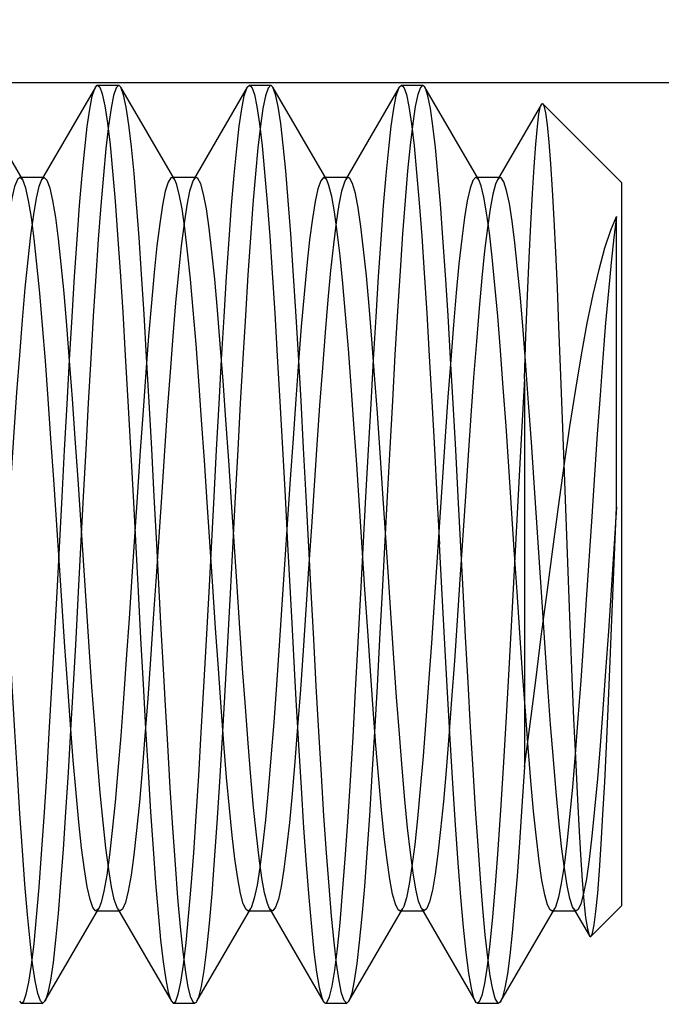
# Model space of a CAD drawing. Header units: inches. Extents: x 0 to 29.3, y 0 to 19.
# Tile 46 of 67: x 16.794 to 16.927, y 6.498 to 6.701. Entities that reach past the tile are written whole.
import ezdxf

# ---------------------------------------------------------------- set-up
doc = ezdxf.new("R2010")
doc.units = ezdxf.units.IN
doc.header["$LTSCALE"] = 1.612069
doc.header["$MEASUREMENT"] = 0
doc.linetypes.add('HIDDEN', pattern=[0.2, 0.1, -0.1])
doc.layers.get('0').update_dxf_attribs({"linetype": 'CONTINUOUS'})
for name, color, linetype in [('02___PRT_ALL_AXES', 7, 'CONTINUOUS'), ('DEFAULT_2', 8, 'HIDDEN'), ('DIMENSIONS', 7, 'CONTINUOUS')]:
    doc.layers.add(name, color=color, linetype=linetype)
doc.styles.get("Standard").update_dxf_attribs({"font": 'arial.ttf'})
doc.dimstyles.new('DIMSTYLE_1', dxfattribs={"dimtxt": 0.12931, "dimasz": 0.172414, "dimexe": 0.09, "dimexo": 0.07, "dimgap": 0.0375, "dimtad": 0, "dimtih": 1, "dimtoh": 1, "dimzin": 4, "dimdsep": 46, "dimtxsty": 'Standard', "dimblk": '_FILLED', "dimblk1": '_FILLED', "dimblk2": '_FILLED', "dimcen": 0.09, "dimazin": 1, "dimtfac": 1, "dimtofl": 0, "dimtmove": 0, "dimatfit": 3, "dimldrblk": '_FILLED', "dimfxl": 0, "dimtolj": 1, "dimtzin": 4, "dimarcsym": 0})

# ---------------------------------------------------------------- blocks, each defined once
blk = doc.blocks.new('_FILLED')
at = {"color": 0, "linetype": 'ByBlock'}
blk.add_solid([(0, 0), (-1, 0.2), (-1, -0.2)], dxfattribs=at)
blk = doc.blocks.new('*D17')
at = {"layer": 'DIMENSIONS', "color": 2, "linetype": 'Continuous'}
for p, q in [((15.77894, 5.55313), (17.21637, 5.55313)), ((19.89594, 5.55313), (18.45852, 5.55313))]:
    blk.add_line(p, q, dxfattribs=at)
at = {"layer": 'DIMENSIONS', "color": 2, "linetype": 'Continuous', "xscale": 0.1724137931, "yscale": 0.1724137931, "zscale": 0.1724137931, "rotation": 180}
blk.add_blockref('_FILLED', (15.77894, 5.55313), dxfattribs=at)
at = {"layer": 'DIMENSIONS', "color": 2, "linetype": 'Continuous', "xscale": 0.1724137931, "yscale": 0.1724137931, "zscale": 0.1724137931}
blk.add_blockref('_FILLED', (19.89594, 5.55313), dxfattribs=at)
at = {"layer": 'DIMENSIONS', "color": 2, "linetype": 'Continuous', "insert": (17.83744, 5.61778), "char_height": 0.1293103, "width": 1.1128381, "attachment_point": 2, "line_spacing_factor": 0.9}
blk.add_mtext('4.12 USABLE\\PDEPTH', dxfattribs=at)

msp = doc.modelspace()

# ---------------------------------------------------------------- linework, layer by layer
at = {"layer": '02___PRT_ALL_AXES', "color": 8, "linetype": 'HIDDEN'}
for p, q in [((16.81053, 6.68773), (16.81489, 6.68773)), ((16.84183, 6.68773), (16.84619, 6.68773)), ((16.87313, 6.68773), (16.87749, 6.68773)), ((16.79488, 6.49873), (16.79924, 6.49873)), ((16.82618, 6.49873), (16.83054, 6.49873)), ((16.85748, 6.49873), (16.86184, 6.49873)), ((16.88878, 6.49873), (16.89314, 6.49873))]:
    msp.add_line(p, q, dxfattribs=at)
at = {"layer": 'DEFAULT_2', "color": 8, "linetype": 'HIDDEN'}
for p, q in [((16.94594, 6.68823), (16.50594, 6.68823)), ((16.79513, 6.66825), (16.78405, 6.68734)), ((16.81008, 6.68734), (16.799, 6.66825)), ((16.81535, 6.68734), (16.81489, 6.68773)), ((16.82643, 6.66825), (16.81535, 6.68734)), ((16.84138, 6.68734), (16.8303, 6.66825)), ((16.84138, 6.68734), (16.84183, 6.68773)), ((16.84665, 6.68734), (16.84619, 6.68773)), ((16.85773, 6.66825), (16.84665, 6.68734)), ((16.87268, 6.68734), (16.8616, 6.66825)), ((16.87268, 6.68734), (16.87313, 6.68773)), ((16.87795, 6.68734), (16.87749, 6.68773)), ((16.88903, 6.66825), (16.87795, 6.68734)), ((16.90194, 6.68383), (16.8929, 6.66825)), ((16.91844, 6.66773), (16.90224, 6.68394)), ((16.79513, 6.66825), (16.79456, 6.66873)), ((16.79956, 6.66873), (16.79456, 6.66873)), ((16.79956, 6.66873), (16.799, 6.66825)), ((16.83086, 6.66873), (16.82586, 6.66873)), ((16.86216, 6.66873), (16.85716, 6.66873)), ((16.89346, 6.66873), (16.88846, 6.66873)), ((16.91844, 6.66773), (16.91844, 6.51873)), ((16.91744, 6.60088), (16.91744, 6.6607)), ((16.89844, 6.62727), (16.89844, 6.54736)), ((16.90652, 6.61169), (16.90755, 6.58388)), ((16.80323, 6.58055), (16.80151, 6.60655)), ((16.80823, 6.58055), (16.80651, 6.60655)), ((16.90215, 6.58023), (16.90045, 6.60586)), ((16.91641, 6.57602), (16.91744, 6.60088)), ((16.82358, 6.57695), (16.82272, 6.59323)), ((16.84966, 6.59323), (16.85052, 6.57695)), ((16.82416, 6.56634), (16.82358, 6.57695)), ((16.85052, 6.57695), (16.8511, 6.56634)), ((16.82444, 6.56116), (16.82416, 6.56634)), ((16.8511, 6.56634), (16.85138, 6.56116)), ((16.91844, 6.51873), (16.91216, 6.51245)), ((16.7997, 6.49913), (16.81078, 6.51822)), ((16.81021, 6.51773), (16.81521, 6.51773)), ((16.81465, 6.51822), (16.82573, 6.49913)), ((16.831, 6.49913), (16.84208, 6.51822)), ((16.84151, 6.51773), (16.84651, 6.51773)), ((16.84595, 6.51822), (16.85703, 6.49913)), ((16.8623, 6.49913), (16.87338, 6.51822)), ((16.87281, 6.51773), (16.87781, 6.51773)), ((16.87725, 6.51822), (16.88833, 6.49913)), ((16.87781, 6.51773), (16.87725, 6.51822)), ((16.8936, 6.49913), (16.90468, 6.51822)), ((16.90411, 6.51773), (16.90911, 6.51773)), ((16.90855, 6.51822), (16.91183, 6.51257)), ((16.7997, 6.49913), (16.79924, 6.49873)), ((16.8623, 6.49913), (16.86184, 6.49873))]:
    msp.add_line(p, q, dxfattribs=at)
for points in [[(16.80219, 6.58337), (16.80322, 6.60297), (16.80374, 6.61262), (16.80425, 6.62206), (16.80477, 6.63122), (16.80529, 6.64003), (16.80581, 6.64834), (16.80633, 6.65599), (16.80684, 6.66296), (16.80736, 6.66922), (16.80788, 6.67466), (16.8084, 6.67922), (16.80892, 6.68284), (16.80944, 6.68546), (16.80995, 6.68709), (16.81008, 6.68734)], [(16.81489, 6.68773), (16.81436, 6.68718), (16.81383, 6.6856), (16.81331, 6.68299), (16.81278, 6.67935), (16.81225, 6.67474), (16.81173, 6.66925), (16.8112, 6.66296), (16.81069, 6.65599), (16.81017, 6.64839), (16.80966, 6.6402), (16.80915, 6.63149), (16.80863, 6.62229), (16.80811, 6.61275), (16.80759, 6.60303), (16.80655, 6.58343)], [(16.81008, 6.68734), (16.81046, 6.68773), (16.81053, 6.68773)], [(16.81053, 6.68773), (16.81098, 6.68735), (16.81151, 6.68594), (16.81204, 6.68347), (16.81257, 6.67995), (16.8131, 6.67545), (16.81363, 6.67006), (16.81415, 6.66385), (16.81467, 6.65696), (16.81519, 6.64937), (16.81572, 6.64102), (16.81625, 6.63207), (16.81678, 6.62265), (16.81731, 6.61293), (16.81784, 6.60309), (16.81887, 6.58348)], [(16.82272, 6.59323), (16.8222, 6.60306), (16.82168, 6.61284), (16.82115, 6.62247), (16.82063, 6.63178), (16.8201, 6.64059), (16.81959, 6.64883), (16.81907, 6.65639), (16.81856, 6.6633), (16.81804, 6.66956), (16.81751, 6.67503), (16.81697, 6.67961), (16.81644, 6.68321), (16.81591, 6.68577), (16.81535, 6.68734)], [(16.83349, 6.58338), (16.83452, 6.60301), (16.83504, 6.61267), (16.83556, 6.62212), (16.83607, 6.63126), (16.83659, 6.64004), (16.83711, 6.64832), (16.83762, 6.65596), (16.83814, 6.66295), (16.83866, 6.66923), (16.83919, 6.6747), (16.83971, 6.67929), (16.84024, 6.68291), (16.84075, 6.68552), (16.84127, 6.68713), (16.84138, 6.68734)], [(16.84619, 6.68773), (16.84564, 6.68714), (16.84512, 6.68554), (16.8446, 6.68293), (16.84408, 6.67937), (16.84357, 6.67488), (16.84305, 6.66949), (16.84253, 6.66328), (16.84201, 6.65632), (16.84149, 6.64867), (16.84097, 6.64032), (16.84044, 6.63144), (16.83992, 6.62219), (16.8394, 6.61266), (16.83888, 6.60298), (16.83783, 6.58311)], [(16.84183, 6.68773), (16.8423, 6.68732), (16.84283, 6.68586), (16.84336, 6.68335), (16.84389, 6.67979), (16.84442, 6.67524), (16.84495, 6.66981), (16.84548, 6.66356), (16.84599, 6.65667), (16.84651, 6.64911), (16.84703, 6.64082), (16.84756, 6.63195), (16.84809, 6.62258), (16.84861, 6.6129), (16.84914, 6.60309), (16.84966, 6.59323)], [(16.85454, 6.58345), (16.8535, 6.60312), (16.85297, 6.61299), (16.85244, 6.62275), (16.8519, 6.63221), (16.85137, 6.64118), (16.85084, 6.64955), (16.85032, 6.65715), (16.8498, 6.66402), (16.84929, 6.67011), (16.84877, 6.67539), (16.84825, 6.67984), (16.84772, 6.68334), (16.84719, 6.68584), (16.84665, 6.68734)], [(16.86477, 6.58313), (16.86582, 6.60301), (16.86634, 6.61268), (16.86686, 6.62212), (16.86737, 6.63127), (16.86789, 6.64005), (16.86841, 6.64832), (16.86892, 6.65596), (16.86944, 6.66294), (16.86996, 6.66923), (16.87049, 6.6747), (16.87101, 6.67929), (16.87154, 6.68292), (16.87205, 6.68553), (16.87257, 6.68713), (16.87268, 6.68734)], [(16.87749, 6.68773), (16.87702, 6.6873), (16.87649, 6.68584), (16.87597, 6.68334), (16.87544, 6.67984), (16.87492, 6.67539), (16.8744, 6.67011), (16.87389, 6.66402), (16.87337, 6.65716), (16.87285, 6.64955), (16.87232, 6.64118), (16.87179, 6.63221), (16.87125, 6.62276), (16.87072, 6.613), (16.87019, 6.60313)], [(16.87313, 6.68773), (16.8736, 6.68732), (16.87413, 6.68586), (16.87466, 6.68334), (16.87519, 6.67978), (16.87573, 6.67523), (16.87625, 6.66979), (16.87678, 6.66354), (16.87729, 6.65665), (16.87781, 6.64909), (16.87833, 6.6408), (16.87886, 6.63193), (16.87939, 6.62258), (16.87991, 6.61289), (16.88044, 6.60309), (16.88096, 6.59323)], [(16.88582, 6.5837), (16.8848, 6.60297), (16.88429, 6.61266), (16.88377, 6.62219), (16.88325, 6.63145), (16.88272, 6.64033), (16.8822, 6.64868), (16.88168, 6.65634), (16.88116, 6.66329), (16.88064, 6.6695), (16.88012, 6.67489), (16.87961, 6.67938), (16.87909, 6.68294), (16.87857, 6.68554), (16.87805, 6.68714), (16.87795, 6.68734)], [(16.89844, 6.62727), (16.89877, 6.63611), (16.8991, 6.64442), (16.89943, 6.6521), (16.89976, 6.65912), (16.90009, 6.66544), (16.90043, 6.67094), (16.90077, 6.67557), (16.90111, 6.67922), (16.90145, 6.68184), (16.90178, 6.68343), (16.90194, 6.68383)], [(16.90194, 6.68383), (16.90211, 6.68399), (16.90224, 6.68394)], [(16.90224, 6.68394), (16.90244, 6.68355), (16.90278, 6.68208), (16.90312, 6.67957), (16.90347, 6.67604), (16.90381, 6.67155), (16.90416, 6.6662), (16.9045, 6.66008), (16.90483, 6.65335), (16.90516, 6.64602), (16.9055, 6.6381), (16.90584, 6.62969), (16.90618, 6.62082), (16.90652, 6.61169)], [(16.79456, 6.66873), (16.79403, 6.66831), (16.79346, 6.66689), (16.79289, 6.66449), (16.79231, 6.66114), (16.79174, 6.65689), (16.79116, 6.65179), (16.79059, 6.64592), (16.79001, 6.63934), (16.78944, 6.63216), (16.78886, 6.62445), (16.78829, 6.61633), (16.78771, 6.6079), (16.78714, 6.59928)], [(16.80651, 6.60655), (16.80593, 6.61501), (16.80536, 6.62319), (16.80478, 6.63097), (16.80421, 6.63825), (16.80363, 6.64492), (16.80306, 6.65092), (16.80248, 6.65614), (16.80191, 6.66053), (16.80133, 6.66402), (16.80076, 6.66657), (16.80018, 6.66815), (16.79956, 6.66873)], [(16.82586, 6.66873), (16.82564, 6.66866), (16.82507, 6.66778), (16.82449, 6.6659), (16.82392, 6.66306), (16.82334, 6.65929), (16.82277, 6.65464), (16.8222, 6.64917), (16.82162, 6.64296), (16.82105, 6.63609), (16.82047, 6.62865), (16.8199, 6.62074), (16.81932, 6.61247), (16.81875, 6.60393), (16.8176, 6.58656)], [(16.82643, 6.66825), (16.82622, 6.66854), (16.82586, 6.66873)], [(16.83086, 6.66873), (16.83064, 6.66866), (16.8303, 6.66825)], [(16.83812, 6.60191), (16.83754, 6.61049), (16.83697, 6.61883), (16.83639, 6.62684), (16.83582, 6.6344), (16.83524, 6.64141), (16.83467, 6.64778), (16.83409, 6.65343), (16.83352, 6.65828), (16.83294, 6.66226), (16.83237, 6.66532), (16.83179, 6.66742), (16.83122, 6.66854), (16.83086, 6.66873)], [(16.85716, 6.66873), (16.85706, 6.66872), (16.85649, 6.66805), (16.85592, 6.6664), (16.85535, 6.66379), (16.85478, 6.66027), (16.85421, 6.65587), (16.85364, 6.65065), (16.85307, 6.64468), (16.8525, 6.63804), (16.85193, 6.63081), (16.85136, 6.62309), (16.85079, 6.61498), (16.85022, 6.60659), (16.84852, 6.58082)], [(16.85773, 6.66825), (16.85763, 6.6684), (16.85716, 6.66873)], [(16.86216, 6.66873), (16.86194, 6.66866), (16.8616, 6.66825)], [(16.8693, 6.60364), (16.86873, 6.61206), (16.86817, 6.62023), (16.8676, 6.62805), (16.86703, 6.63543), (16.86647, 6.64226), (16.8659, 6.64846), (16.86534, 6.65394), (16.86477, 6.65864), (16.8642, 6.6625), (16.86364, 6.66546), (16.86307, 6.66749), (16.8625, 6.66856), (16.86216, 6.66873)], [(16.88846, 6.66873), (16.88839, 6.66873), (16.88782, 6.66811), (16.88725, 6.66651), (16.88668, 6.66396), (16.88611, 6.66048), (16.88554, 6.65613), (16.88497, 6.65095), (16.8844, 6.64502), (16.88383, 6.63841), (16.88326, 6.63122), (16.8827, 6.62352), (16.88213, 6.61543), (16.88156, 6.60706), (16.87985, 6.58128)], [(16.88903, 6.66825), (16.88896, 6.66836), (16.88846, 6.66873)], [(16.89346, 6.66873), (16.89309, 6.66852), (16.8929, 6.66825)], [(16.90045, 6.60586), (16.89989, 6.61422), (16.89932, 6.62231), (16.89875, 6.63003), (16.89819, 6.63727), (16.89762, 6.64394), (16.89705, 6.64996), (16.89649, 6.65525), (16.89592, 6.65973), (16.89535, 6.66336), (16.89479, 6.66608), (16.89422, 6.66786), (16.89366, 6.66868), (16.89346, 6.66873)], [(16.799, 6.66825), (16.79846, 6.66689), (16.79789, 6.66449), (16.79731, 6.66114), (16.79674, 6.65689), (16.79616, 6.65179), (16.79559, 6.64592), (16.79501, 6.63934), (16.79444, 6.63216), (16.79386, 6.62445), (16.79329, 6.61633), (16.79271, 6.6079), (16.79214, 6.59928)], [(16.80151, 6.60655), (16.80093, 6.61501), (16.80036, 6.62319), (16.79978, 6.63097), (16.79921, 6.63825), (16.79863, 6.64492), (16.79806, 6.65092), (16.79748, 6.65614), (16.79691, 6.66053), (16.79633, 6.66402), (16.79576, 6.66657), (16.79513, 6.66825)], [(16.8303, 6.66825), (16.83007, 6.66778), (16.82949, 6.6659), (16.82892, 6.66306), (16.82834, 6.65929), (16.82777, 6.65464), (16.8272, 6.64917), (16.82662, 6.64296), (16.82605, 6.63609), (16.82547, 6.62865), (16.8249, 6.62074), (16.82432, 6.61247), (16.82375, 6.60393), (16.8226, 6.58656)], [(16.83312, 6.60191), (16.83254, 6.61049), (16.83197, 6.61883), (16.83139, 6.62684), (16.83082, 6.6344), (16.83024, 6.64141), (16.82967, 6.64778), (16.82909, 6.65343), (16.82852, 6.65828), (16.82794, 6.66226), (16.82737, 6.66532), (16.82679, 6.66742), (16.82643, 6.66825)], [(16.8616, 6.66825), (16.86137, 6.66778), (16.8608, 6.66594), (16.86024, 6.66316), (16.85967, 6.65948), (16.85911, 6.65494), (16.85854, 6.64961), (16.85797, 6.64355), (16.85741, 6.63684), (16.85684, 6.62956), (16.85627, 6.62182), (16.85571, 6.61371), (16.85514, 6.60533), (16.85457, 6.59679), (16.85401, 6.58822), (16.85344, 6.5797), (16.85287, 6.57136), (16.85231, 6.5633), (16.85174, 6.55563), (16.85118, 6.54845), (16.85061, 6.54184), (16.85004, 6.5359), (16.84948, 6.5307), (16.84891, 6.5263), (16.84834, 6.52277), (16.84778, 6.52015), (16.84721, 6.51847), (16.84664, 6.51776), (16.84651, 6.51773)], [(16.87281, 6.51773), (16.87244, 6.51795), (16.87187, 6.51908), (16.8713, 6.52118), (16.87073, 6.52423), (16.87016, 6.52818), (16.86959, 6.53297), (16.86902, 6.53856), (16.86845, 6.54485), (16.86788, 6.55178), (16.86731, 6.55925), (16.86674, 6.56717), (16.86618, 6.57542), (16.86561, 6.58391), (16.86504, 6.59252), (16.86447, 6.60114), (16.8639, 6.60966), (16.86333, 6.61796), (16.86276, 6.62594), (16.86219, 6.63349), (16.86162, 6.64051), (16.86105, 6.64692), (16.86048, 6.65263), (16.85991, 6.65756), (16.85934, 6.66165), (16.85877, 6.66485), (16.8582, 6.66711), (16.85773, 6.66825)], [(16.8929, 6.66825), (16.89252, 6.66739), (16.89196, 6.6653), (16.89139, 6.66229), (16.89082, 6.65838), (16.89026, 6.65362), (16.88969, 6.64809), (16.88912, 6.64185), (16.88856, 6.63499), (16.88799, 6.62758), (16.88743, 6.61973), (16.88686, 6.61154), (16.88629, 6.60311), (16.88516, 6.58598)], [(16.90411, 6.51773), (16.90377, 6.51791), (16.9032, 6.51899), (16.90263, 6.52105), (16.90206, 6.52404), (16.90149, 6.52794), (16.90092, 6.53269), (16.90035, 6.53823), (16.89978, 6.54449), (16.89922, 6.55139), (16.89865, 6.55883), (16.89808, 6.56673), (16.89751, 6.57497), (16.89694, 6.58344), (16.89637, 6.59205), (16.8958, 6.60067), (16.89523, 6.6092), (16.89466, 6.61751), (16.89409, 6.62551), (16.89352, 6.63309), (16.89295, 6.64015), (16.89238, 6.64659), (16.89181, 6.65234), (16.89124, 6.65731), (16.89067, 6.66145), (16.8901, 6.6647), (16.88953, 6.66701), (16.88903, 6.66825)], [(16.89844, 6.54736), (16.8996, 6.55616), (16.90077, 6.56514), (16.90193, 6.5742), (16.90311, 6.58325), (16.90428, 6.59219), (16.90546, 6.60093), (16.90664, 6.60939), (16.90782, 6.61748), (16.90901, 6.62513), (16.9102, 6.63224), (16.9114, 6.63877), (16.9126, 6.64464), (16.91381, 6.64981), (16.91501, 6.65423), (16.91623, 6.65787), (16.91744, 6.6607)], [(16.91744, 6.6607), (16.91687, 6.65639), (16.9163, 6.65125), (16.91574, 6.64536), (16.91517, 6.63879), (16.9146, 6.63162), (16.91403, 6.62395), (16.91346, 6.61588), (16.91289, 6.60752), (16.91232, 6.59896)], [(16.89844, 6.62727), (16.8979, 6.61743), (16.89735, 6.60728), (16.89626, 6.58662)], [(16.87725, 6.51822), (16.87666, 6.51974), (16.8761, 6.52217), (16.87553, 6.52553), (16.87496, 6.52975), (16.8744, 6.5348), (16.87383, 6.5406), (16.87327, 6.54708), (16.8727, 6.55416), (16.87213, 6.56174), (16.87157, 6.56973), (16.871, 6.57802), (16.87043, 6.58651), (16.8693, 6.60364)], [(16.79924, 6.49873), (16.79875, 6.49921), (16.79822, 6.50072), (16.79769, 6.5033), (16.79716, 6.50691), (16.79663, 6.5115), (16.7961, 6.51697), (16.79557, 6.52325), (16.79506, 6.53016), (16.79455, 6.53773), (16.79403, 6.54595), (16.79351, 6.55474), (16.79298, 6.56403), (16.79246, 6.57365), (16.79194, 6.58341), (16.7909, 6.60301)], [(16.83541, 6.56761), (16.83484, 6.57596), (16.83426, 6.58453), (16.83312, 6.60191)], [(16.84041, 6.56761), (16.83984, 6.57596), (16.83926, 6.58453), (16.83812, 6.60191)], [(16.87019, 6.60313), (16.86915, 6.58345), (16.86863, 6.57368), (16.8681, 6.56401), (16.86757, 6.55462), (16.86704, 6.54568), (16.86651, 6.53731), (16.86599, 6.52967), (16.86548, 6.52276), (16.86496, 6.51662), (16.86444, 6.5113), (16.86392, 6.50686), (16.86341, 6.50334), (16.86288, 6.50078), (16.86236, 6.49924), (16.8623, 6.49913)], [(16.91744, 6.60088), (16.91631, 6.58375), (16.91575, 6.57531), (16.91518, 6.56711), (16.91461, 6.55924), (16.91405, 6.55181), (16.91348, 6.54492), (16.91291, 6.53865), (16.91235, 6.53308), (16.91178, 6.52829), (16.91121, 6.52434), (16.91065, 6.52128), (16.91008, 6.51915), (16.90951, 6.51798), (16.90911, 6.51773)], [(16.91232, 6.59896), (16.91118, 6.58175), (16.91061, 6.57331), (16.91004, 6.56513), (16.90947, 6.55732), (16.9089, 6.54997), (16.90833, 6.5432), (16.90776, 6.53707), (16.90719, 6.53168), (16.90662, 6.52709), (16.90605, 6.52337), (16.90548, 6.52056), (16.90491, 6.5187), (16.90468, 6.51822)], [(16.88833, 6.49913), (16.88806, 6.49972), (16.88752, 6.50178), (16.88697, 6.50493), (16.88642, 6.50915), (16.88588, 6.51438), (16.88533, 6.52055), (16.88478, 6.5276), (16.88424, 6.53544), (16.88369, 6.54397), (16.88314, 6.55309), (16.8826, 6.5627), (16.88205, 6.57267), (16.8815, 6.58289), (16.88096, 6.59323)], [(16.8176, 6.58656), (16.81702, 6.57795), (16.81645, 6.56954), (16.81587, 6.56144), (16.8153, 6.55377), (16.81472, 6.54662), (16.81415, 6.5401), (16.81357, 6.53428), (16.813, 6.52924), (16.81243, 6.52505), (16.81185, 6.52177), (16.81128, 6.51944), (16.81078, 6.51822)], [(16.8226, 6.58656), (16.82202, 6.57795), (16.82145, 6.56954), (16.82087, 6.56144), (16.8203, 6.55377), (16.81972, 6.54662), (16.81915, 6.5401), (16.81857, 6.53428), (16.818, 6.52924), (16.81743, 6.52505), (16.81685, 6.52177), (16.81628, 6.51944), (16.8157, 6.5181), (16.81521, 6.51773)], [(16.88516, 6.58598), (16.88459, 6.5775), (16.88403, 6.56922), (16.88346, 6.56126), (16.88289, 6.5537), (16.88233, 6.54666), (16.88176, 6.54022), (16.88119, 6.53446), (16.88063, 6.52947), (16.88006, 6.52529), (16.8795, 6.522), (16.87893, 6.51962), (16.87836, 6.51819), (16.87781, 6.51773)], [(16.89626, 6.58662), (16.89571, 6.57634), (16.89517, 6.56626), (16.89462, 6.5565), (16.89407, 6.54719), (16.89353, 6.53843), (16.89298, 6.53034), (16.89243, 6.52299), (16.89189, 6.51649), (16.89134, 6.51092), (16.89079, 6.50633), (16.89025, 6.50279), (16.8897, 6.50033), (16.88916, 6.499), (16.88878, 6.49873)], [(16.79488, 6.49873), (16.79534, 6.49913), (16.79586, 6.50055), (16.79639, 6.50303), (16.79692, 6.50654), (16.79745, 6.51104), (16.79798, 6.5164), (16.7985, 6.52258), (16.79902, 6.52946), (16.79954, 6.53705), (16.80006, 6.5454), (16.8006, 6.55436), (16.80113, 6.56379), (16.80166, 6.57353), (16.80219, 6.58337)], [(16.80655, 6.58343), (16.80603, 6.57372), (16.80551, 6.56417), (16.80499, 6.55495), (16.80448, 6.54623), (16.80396, 6.53804), (16.80345, 6.53045), (16.80293, 6.52349), (16.80241, 6.5172), (16.80189, 6.51171), (16.80136, 6.5071), (16.80083, 6.50345), (16.8003, 6.50085), (16.79978, 6.49927), (16.7997, 6.49913)], [(16.81887, 6.58348), (16.81939, 6.57382), (16.8199, 6.56439), (16.82042, 6.55524), (16.82094, 6.54644), (16.82146, 6.53814), (16.82198, 6.5305), (16.82249, 6.52352), (16.82301, 6.51725), (16.82353, 6.51179), (16.82406, 6.50721), (16.82458, 6.50359), (16.8251, 6.50098), (16.82561, 6.49936), (16.82573, 6.49913)], [(16.82618, 6.49873), (16.82664, 6.49913), (16.82717, 6.50057), (16.8277, 6.50306), (16.82823, 6.5066), (16.82876, 6.51112), (16.82929, 6.51654), (16.82982, 6.52277), (16.83033, 6.52965), (16.83085, 6.53723), (16.83137, 6.54554), (16.8319, 6.55445), (16.83243, 6.56385), (16.83296, 6.57355), (16.83349, 6.58338)], [(16.86184, 6.49873), (16.86133, 6.49925), (16.8608, 6.50079), (16.86028, 6.50334), (16.85976, 6.50687), (16.85924, 6.51131), (16.85873, 6.51663), (16.85821, 6.52278), (16.85769, 6.52968), (16.85717, 6.53732), (16.85665, 6.54569), (16.85612, 6.55463), (16.85559, 6.56402), (16.85506, 6.57369), (16.85454, 6.58345)], [(16.89314, 6.49873), (16.89294, 6.49881), (16.89244, 6.49968), (16.89193, 6.50153), (16.89142, 6.50435), (16.89091, 6.50812), (16.89039, 6.51276), (16.88989, 6.51819), (16.88939, 6.52435), (16.88889, 6.53117), (16.88839, 6.53865), (16.88788, 6.54684), (16.88736, 6.55558), (16.88685, 6.56474), (16.88633, 6.57417), (16.88582, 6.5837)], [(16.90755, 6.58388), (16.9079, 6.5747), (16.90824, 6.56579), (16.90859, 6.55729), (16.90894, 6.54934), (16.90928, 6.54198), (16.90963, 6.53528), (16.90998, 6.5293), (16.91034, 6.52407), (16.91069, 6.51973), (16.91105, 6.51635), (16.91141, 6.514), (16.91176, 6.5127), (16.91183, 6.51257)], [(16.83783, 6.58311), (16.8373, 6.57301), (16.83675, 6.56304), (16.8362, 6.5534), (16.83566, 6.54428), (16.83512, 6.5358), (16.83458, 6.52815), (16.83406, 6.52125), (16.83352, 6.51509), (16.83298, 6.50981), (16.83244, 6.50547), (16.83189, 6.50217), (16.83135, 6.49997), (16.831, 6.49913)], [(16.85748, 6.49873), (16.85776, 6.49888), (16.8583, 6.49999), (16.85884, 6.5022), (16.85938, 6.50553), (16.85993, 6.50991), (16.86047, 6.51526), (16.86101, 6.52148), (16.86154, 6.52841), (16.86207, 6.53605), (16.86261, 6.54448), (16.86315, 6.55354), (16.86369, 6.56313), (16.86424, 6.57307), (16.86477, 6.58313)], [(16.87985, 6.58128), (16.87928, 6.57286), (16.87871, 6.56469), (16.87814, 6.5569), (16.87757, 6.54959), (16.877, 6.54284), (16.87643, 6.53676), (16.87586, 6.53141), (16.87529, 6.52687), (16.87472, 6.5232), (16.87415, 6.52044), (16.87358, 6.51863), (16.87338, 6.51822)], [(16.81021, 6.51773), (16.81013, 6.51775), (16.80955, 6.5184), (16.80898, 6.52005), (16.8084, 6.52267), (16.80783, 6.52623), (16.80725, 6.53068), (16.80668, 6.53597), (16.8061, 6.54201), (16.80553, 6.54874), (16.80495, 6.55605), (16.80438, 6.56386), (16.8038, 6.57206), (16.80323, 6.58055)], [(16.81465, 6.51822), (16.81455, 6.5184), (16.81398, 6.52005), (16.8134, 6.52267), (16.81283, 6.52623), (16.81225, 6.53068), (16.81168, 6.53597), (16.8111, 6.54201), (16.81053, 6.54874), (16.80995, 6.55605), (16.80938, 6.56386), (16.8088, 6.57206), (16.80823, 6.58055)], [(16.84852, 6.58082), (16.84795, 6.5724), (16.84738, 6.56426), (16.84681, 6.55649), (16.84624, 6.54921), (16.84567, 6.5425), (16.8451, 6.53645), (16.84453, 6.53114), (16.84396, 6.52665), (16.84339, 6.52302), (16.84282, 6.52031), (16.84225, 6.51856), (16.84208, 6.51822)], [(16.90855, 6.51822), (16.90838, 6.51855), (16.90782, 6.52028), (16.90725, 6.52296), (16.90668, 6.52655), (16.90612, 6.531), (16.90555, 6.53625), (16.90498, 6.54223), (16.90442, 6.54888), (16.90385, 6.5561), (16.90328, 6.5638), (16.90272, 6.57187), (16.90215, 6.58023)], [(16.91216, 6.51245), (16.91247, 6.51313), (16.91282, 6.51486), (16.91319, 6.51762), (16.91355, 6.52137), (16.91391, 6.52602), (16.91427, 6.53148), (16.91463, 6.53759), (16.91498, 6.5443), (16.91533, 6.55156), (16.91569, 6.5593), (16.91605, 6.56752), (16.91641, 6.57602)], [(16.84151, 6.51773), (16.84111, 6.51798), (16.84054, 6.51917), (16.83997, 6.52133), (16.8394, 6.52442), (16.83883, 6.52842), (16.83826, 6.53326), (16.83769, 6.53888), (16.83712, 6.54521), (16.83655, 6.55218), (16.83598, 6.55967), (16.83541, 6.56761)], [(16.84595, 6.51822), (16.84551, 6.51926), (16.84495, 6.52145), (16.84438, 6.52456), (16.84381, 6.52857), (16.84325, 6.53341), (16.84268, 6.53902), (16.84211, 6.54533), (16.84155, 6.55226), (16.84098, 6.55972), (16.84041, 6.56761)], [(16.83054, 6.49873), (16.83029, 6.49886), (16.82976, 6.49991), (16.82923, 6.502), (16.8287, 6.50513), (16.82817, 6.50929), (16.82763, 6.51443), (16.8271, 6.52043), (16.82657, 6.52725), (16.82604, 6.53483), (16.82551, 6.54308), (16.82498, 6.55189), (16.82444, 6.56116)], [(16.85138, 6.56116), (16.85191, 6.55189), (16.85244, 6.54309), (16.85298, 6.53485), (16.85351, 6.52727), (16.85404, 6.52045), (16.85457, 6.51443), (16.85511, 6.50928), (16.85564, 6.5051), (16.85618, 6.50197), (16.8567, 6.49989), (16.85703, 6.49913)], [(16.89844, 6.54736), (16.89794, 6.5393), (16.89744, 6.53179), (16.89694, 6.5249), (16.89644, 6.5187), (16.89594, 6.51322), (16.89544, 6.50856), (16.89493, 6.50477), (16.89443, 6.50188), (16.89394, 6.49993), (16.8936, 6.49913)], [(16.81078, 6.51822), (16.8107, 6.5181), (16.81021, 6.51773)], [(16.81521, 6.51773), (16.81513, 6.51775), (16.81465, 6.51822)], [(16.84208, 6.51822), (16.84168, 6.51778), (16.84151, 6.51773)], [(16.84651, 6.51773), (16.84608, 6.51802), (16.84595, 6.51822)], [(16.87338, 6.51822), (16.87301, 6.51779), (16.87281, 6.51773)], [(16.90468, 6.51822), (16.90434, 6.51781), (16.90411, 6.51773)], [(16.90911, 6.51773), (16.90895, 6.51778), (16.90855, 6.51822)], [(16.91183, 6.51257), (16.91211, 6.51241), (16.91216, 6.51245)], [(16.79443, 6.49913), (16.79482, 6.49874), (16.79488, 6.49873)], [(16.82573, 6.49913), (16.82612, 6.49874), (16.82618, 6.49873)], [(16.831, 6.49913), (16.83082, 6.49887), (16.83054, 6.49873)], [(16.85703, 6.49913), (16.85723, 6.49886), (16.85748, 6.49873)], [(16.88878, 6.49873), (16.88861, 6.49879), (16.88833, 6.49913)], [(16.8936, 6.49913), (16.89344, 6.4989), (16.89314, 6.49873)]]:
    msp.add_lwpolyline(points, dxfattribs=at)

# ---------------------------------------------------------------- dimensions: what is measured, and where the dimension line sits
at = {"layer": 'DIMENSIONS', "color": 2, "linetype": 'Continuous'}
dim = msp.add_linear_dim(base=(15.77894, 5.55313), p1=(19.89594, 6.18545), p2=(15.77894, 8.03323), angle=180, text='<> USABLE\\PDEPTH', dimstyle='DIMSTYLE_1', dxfattribs=at)
dim.commit()
dim.dimension.update_dxf_attribs({"geometry": '*D17', "text_midpoint": (17.83744, 5.45614), "dimtype": 160})

doc.saveas('drawing.dxf')
